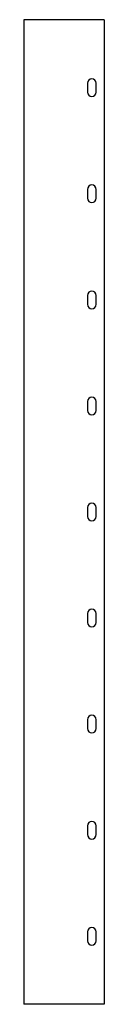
# Model space of a CAD drawing. Header units: millimetres. Extents: x 66 to 111, y 57 to 614.
import ezdxf

# ---------------------------------------------------------------- set-up
doc = ezdxf.new("R2010")
doc.units = ezdxf.units.MM

msp = doc.modelspace()

# ---------------------------------------------------------------- linework, layer by layer
at = {"color": 7, "linetype": 'Continuous', "lineweight": 25}
for p, q in [((65.8, 613.87), (65.8, 56.87)), ((111.26, 613.87), (65.8, 613.87)), ((111.26, 613.87), (111.26, 56.87)), ((101.76, 577.87), (101.76, 572.87)), ((106.76, 572.87), (106.76, 577.87)), ((101.76, 517.87), (101.76, 512.87)), ((106.76, 512.87), (106.76, 517.87)), ((101.76, 457.87), (101.76, 452.87)), ((106.76, 452.87), (106.76, 457.87)), ((101.76, 397.87), (101.76, 392.87)), ((106.76, 392.87), (106.76, 397.87)), ((101.76, 337.87), (101.76, 332.87)), ((106.76, 332.87), (106.76, 337.87)), ((101.76, 277.87), (101.76, 272.87)), ((106.76, 272.87), (106.76, 277.87)), ((101.76, 217.87), (101.76, 212.87)), ((106.76, 212.87), (106.76, 217.87)), ((101.76, 157.87), (101.76, 152.87)), ((106.76, 152.87), (106.76, 157.87)), ((101.76, 97.87), (101.76, 92.87)), ((106.76, 92.87), (106.76, 97.87)), ((111.26, 56.87), (65.8, 56.87))]:
    msp.add_line(p, q, dxfattribs=at)
for centre, start, end in [((104.26, 577.87), 0, 180), ((104.26, 572.87), 180, 0), ((104.26, 517.87), 0, 180), ((104.26, 512.87), 180, 0), ((104.26, 457.87), 0, 180), ((104.26, 452.87), 180, 0), ((104.26, 397.87), 0, 180), ((104.26, 392.87), 180, 0), ((104.26, 337.87), 0, 180), ((104.26, 332.87), 180, 0), ((104.26, 277.87), 0, 180), ((104.26, 272.87), 180, 0), ((104.26, 217.87), 0, 180), ((104.26, 212.87), 180, 360), ((104.26, 157.87), 0, 180), ((104.26, 152.87), 180, 0), ((104.26, 97.87), 0, 180), ((104.26, 92.87), 180, 0)]:
    msp.add_arc(centre, 2.5, start, end, dxfattribs=at)

doc.saveas('drawing.dxf')
